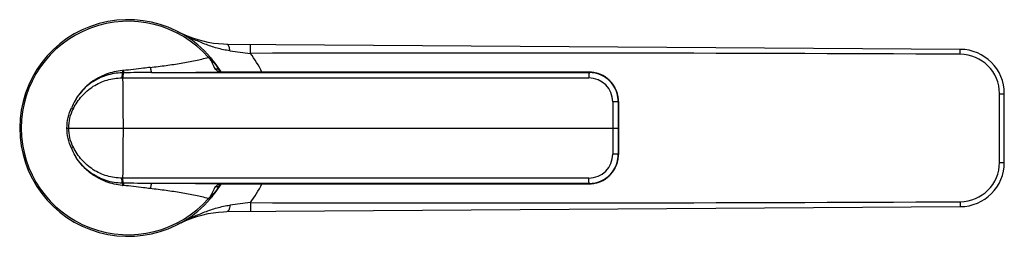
# Model space of a CAD drawing. Header units: millimetres. Extents: x -57 to 352, y -64 to 485.
# Tile 4 of 9: x 148 to 352, y 125 to 170. Entities that reach past the tile are written whole.
import ezdxf

# ---------------------------------------------------------------- set-up
doc = ezdxf.new("R2010")
doc.units = ezdxf.units.MM
doc.header["$LTSCALE"] = 23.1
doc.layers.get('0').update_dxf_attribs({"linetype": 'CONTINUOUS'})

msp = doc.modelspace()

# ---------------------------------------------------------------- linework, layer by layer
at = {"color": 7, "linetype": 'CONTINUOUS'}
for p, q in [((181.34, 167.39), (180.44, 167.83)), ((342.64, 164.16), (190.62, 165.2)), ((189.05, 159.74), (189.02, 159.78)), ((189.02, 159.78), (189.02, 159.78)), ((189.09, 159.68), (189.05, 159.74)), ((189.15, 159.62), (189.09, 159.69)), ((191.78, 159.42), (190.68, 159.43)), ((265.76, 159.41), (191.78, 159.42)), ((266.04, 159.4), (265.76, 159.41)), ((271.12, 156.11), (270.8, 156.66)), ((271.78, 153.32), (271.78, 153.65)), ((271.78, 142.34), (271.78, 153.33)), ((351.8, 140.7), (351.8, 154.96)), ((271.78, 142.04), (271.78, 142.34)), ((189.02, 135.88), (189.02, 135.88)), ((189.09, 135.98), (189.09, 135.97)), ((189.15, 136.07), (189.15, 136.07)), ((189.18, 136.08), (189.24, 136.12)), ((189.24, 136.12), (189.29, 136.15)), ((189.64, 136.22), (190.22, 136.23)), ((190.22, 136.23), (191.22, 136.24)), ((191.22, 136.24), (193.06, 136.24)), ((193.06, 136.24), (265.76, 136.26)), ((265.76, 136.26), (266.07, 136.26)), ((190.56, 130.46), (342.64, 131.5)), ((189.88, 130.45), (190.59, 130.46))]:
    msp.add_line(p, q, dxfattribs=at)
at = {"color": 9, "linetype": 'CONTINUOUS'}
for p, q in [((187.03, 162.69), (186.78, 162.47)), ((169.12, 159.77), (168.98, 159.75)), ((169.13, 159.29), (168.98, 159.29)), ((174.96, 159.35), (265.76, 159.35)), ((189.09, 159.68), (189.09, 159.69)), ((189.16, 159.74), (189.18, 159.71)), ((189.16, 159.74), (189.19, 159.69)), ((189.18, 159.71), (189.19, 159.69)), ((189.64, 159.44), (189.61, 159.44)), ((189.61, 159.44), (189.64, 159.44)), ((193.56, 159.42), (193.56, 159.42)), ((250.74, 159.41), (259.21, 159.41)), ((259.21, 159.41), (265.76, 159.4)), ((265.76, 159.41), (265.76, 159.4)), ((265.76, 159.4), (265.76, 159.35)), ((168.9, 158.24), (169.04, 158.24)), ((169.04, 158.24), (265.63, 158.24)), ((271.78, 153.33), (271.78, 153.33)), ((350.8, 154.96), (351.8, 154.96)), ((157.43, 147.83), (271.74, 147.83)), ((271.78, 142.34), (271.78, 142.34)), ((350.8, 140.7), (351.8, 140.7)), ((169.04, 137.43), (168.9, 137.43)), ((265.63, 137.43), (169.04, 137.43)), ((169.13, 136.37), (168.98, 136.37)), ((169.12, 135.9), (168.98, 135.91)), ((265.76, 136.31), (174.97, 136.31)), ((189.19, 135.97), (189.16, 135.93)), ((189.18, 135.95), (189.16, 135.93)), ((189.19, 135.97), (189.18, 135.95)), ((189.64, 136.22), (189.61, 136.22)), ((189.65, 136.22), (189.61, 136.22)), ((193.56, 136.24), (193.56, 136.25)), ((259.32, 136.26), (250.56, 136.25)), ((265.76, 136.26), (259.32, 136.26)), ((265.76, 136.26), (265.76, 136.31)), ((265.76, 136.26), (265.76, 136.26)), ((186.78, 133.19), (187.03, 132.97))]:
    msp.add_line(p, q, dxfattribs=at)
at = {"color": 7, "linetype": 'CONTINUOUS'}
for points in [[(190.62, 165.2), (189.91, 165.21), (188.85, 165.29), (187.79, 165.41), (186.74, 165.6), (185.67, 165.84), (184.61, 166.13), (183.53, 166.49), (182.45, 166.9), (181.34, 167.39)], [(189.64, 159.44), (189.52, 159.45), (189.39, 159.47), (189.31, 159.5), (189.23, 159.54), (189.15, 159.62)], [(190.68, 159.43), (189.79, 159.44), (189.65, 159.44)], [(267.88, 159.01), (267.28, 159.21), (266.67, 159.34), (266.04, 159.4)], [(270.8, 156.66), (270.42, 157.18), (270, 157.65), (269.53, 158.07), (269.01, 158.44), (268.46, 158.76), (267.88, 159.01)], [(271.78, 153.65), (271.71, 154.29), (271.58, 154.91), (271.38, 155.52), (271.12, 156.11)], [(270.8, 139.01), (271.12, 139.56), (271.38, 140.15), (271.58, 140.76), (271.71, 141.39), (271.78, 142.04)], [(267.91, 136.65), (268.48, 136.91), (269.03, 137.23), (269.54, 137.6), (270.01, 138.02), (270.43, 138.49), (270.8, 139.01)], [(189.02, 135.88), (189.05, 135.92), (189.09, 135.98)], [(189.09, 135.97), (189.11, 136), (189.18, 136.08)], [(189.29, 136.15), (189.36, 136.18), (189.44, 136.2), (189.55, 136.21), (189.64, 136.22)], [(266.07, 136.26), (266.69, 136.33), (267.31, 136.46), (267.91, 136.65)], [(180.44, 127.83), (181.32, 128.26), (182.43, 128.75), (183.51, 129.17), (184.59, 129.52), (185.65, 129.82), (186.71, 130.06), (187.77, 130.24), (188.83, 130.37), (189.88, 130.45)]]:
    msp.add_lwpolyline(points, dxfattribs=at)
for centre, radius, start, end in [((170.14, 147.83), 22.5, 31.1746, 328.8153), ((342.6, 154.96), 9.2, 0, 89.7507), ((172.32, 149.69), 19.63, 39.6478, 40.5033), ((265.76, 153.41), 5.94, 66.8596, 90.0146), ((265.68, 153.33), 6.06, 0.0538, 32.0306), ((265.68, 142.33), 6.06, 327.9711, 359.9462), ((342.6, 140.7), 9.2, 270.2493, 360), ((265.76, 142.25), 5.94, 269.9854, 293.1446), ((172.32, 145.98), 19.64, 319.4964, 320.3477)]:
    msp.add_arc(centre, radius, start, end, dxfattribs=at)
at = {"color": 9, "linetype": 'CONTINUOUS'}
for centre, radius, start, end in [((170.14, 147.83), 22.17, 41.3251, 318.6752), ((224.53, 253.4), 96.26, 242.737, 243.1812), ((211.9, 314), 151.56, 262.1598, 263.7769), ((244.52, -19622.94), 19786.33, 89.715883, 90.142043), ((174.97, 148.02), 25.59, 26.4689, 36.7603), ((177.92, 153.77), 12.42, 42.0759, 44.4643), ((175.09, 151.99), 16.03, 39.1237, 39.6363), ((342.61, 154.96), 8.19, 0.0149, 89.8184), ((170.12, 146.91), 12.89, 95.0682, 95.3434), ((169.11, 148.57), 10.72, 90.6766, 90.9926), ((168.74, 2300.73), 2141.39, 270.16664, 270.55864), ((170.79, 147.91), 21.85, 33.3118, 36.3187), ((194.11, 163.25), 6.16, 212.3193, 214.2466), ((188.29, 159.03), 1.03, 39.3347, 52.0995), ((170.88, 147.96), 21.74, 33.0957, 33.3093), ((170.9, 147.97), 21.72, 32.7871, 33.0957), ((189.57, 159.47), 0.465, 148.6641, 150.3191), ((170.99, 148.03), 21.62, 32.4651, 32.6503), ((170.98, 148.02), 21.63, 32.0785, 32.465), ((191.49, 265.14), 105.72, 269.0017, 269.1849), ((265.76, 153.45), 5.96, 85.8642, 90.0265), ((265.76, 153.42), 5.99, 67.3866, 85.8706), ((168.9, 148.02), 10.22, 89.9776, 90.2784), ((-463.42, 147.83), 632.55, 359.99966, 0.94224), ((265.64, 153.25), 4.98, 0.1386, 90.0629), ((265.76, 153.43), 5.97, 66.8152, 67.383), ((265.73, 153.37), 5.99, 32.011, 66.8257), ((265.74, 153.37), 6.04, 33.5365, 66.7802), ((265.69, 153.34), 6.1, 27.9679, 33.5716), ((265.67, 153.33), 6.11, 359.9548, 27.9523), ((167.42, 169.69), 19.84, 242.9642, 244.1025), ((-463.42, 147.83), 632.55, 359.05776, 0.00034), ((167.42, 125.97), 19.84, 115.8994, 117.0378), ((265.64, 142.41), 4.98, 269.9372, 359.8614), ((265.67, 142.33), 6.11, 332.0477, 0.0454), ((265.73, 142.3), 5.99, 293.1785, 327.9907), ((265.74, 142.29), 6.04, 293.2239, 326.4632), ((265.69, 142.32), 6.1, 326.4282, 332.0318), ((342.61, 140.7), 8.19, 270.1816, 359.9851), ((168.89, 147.82), 10.4, 269.7241, 270.0252), ((170.02, 147.73), 11.87, 264.6421, 264.9415), ((169.11, 147.06), 10.69, 269.0083, 269.3252), ((168.73, -2005.96), 2142.28, 89.44142, 89.83323), ((170.79, 147.76), 21.85, 323.6819, 326.6885), ((194.11, 132.41), 6.16, 145.7539, 147.6763), ((188.29, 136.63), 1.03, 307.9008, 320.8442), ((170.89, 147.69), 21.73, 326.6908, 327.2213), ((170.99, 147.63), 21.61, 327.3494, 327.5341), ((170.98, 147.63), 21.62, 327.5342, 327.9245), ((191.57, 25.38), 110.86, 90.8195, 90.9933), ((174.96, 147.65), 25.59, 323.2392, 333.5304), ((265.76, 142.22), 5.96, 269.9738, 274.286), ((265.76, 142.24), 5.99, 274.2794, 292.6133), ((265.76, 142.23), 5.97, 292.6169, 293.189), ((177.92, 141.89), 12.42, 315.5305, 317.9122), ((175.08, 143.69), 16.05, 320.3589, 320.8731), ((211.95, -18.86), 152.09, 96.223, 97.8335), ((244.59, 19860.9), 19728.63, 269.857333, 270.28474), ((224.44, 42.44), 96.06, 116.8186, 117.2636)]:
    msp.add_arc(centre, radius, start, end, dxfattribs=at)
for points, knots in [([(191.22, 163.86), (190.32, 163.98), (188.56, 164.36), (186.01, 165.23), (183.54, 166.3), (181.92, 167.08), (181.11, 167.49)], [0, 0, 0, 0, 0.252257, 0.499691, 0.747634, 1, 1, 1, 1]), ([(190.8, 165.13), (190.79, 165.14), (190.74, 165.18), (190.69, 165.2), (190.65, 165.2)], [0, 0, 0, 0, 0.278394, 1, 1, 1, 1]), ([(191.22, 163.86), (191.2, 164.13), (191.13, 164.51), (190.97, 164.93), (190.86, 165.09), (190.8, 165.13)], [0, 0, 0, 0, 0.604677, 0.832529, 1, 1, 1, 1]), ([(195.47, 163.33), (195.47, 163.45), (195.47, 163.69), (195.47, 164.02), (195.47, 164.34), (195.47, 164.57), (195.47, 164.74), (195.47, 164.85), (195.47, 164.94), (195.47, 165.02), (195.47, 165.08), (195.47, 165.12), (195.47, 165.14), (195.47, 165.15), (195.47, 165.16), (195.47, 165.16), (195.47, 165.16)], [0, 0, 0, 0, 0.195025, 0.382705, 0.55555, 0.707097, 0.772993, 0.831454, 0.881905, 0.923853, 0.956923, 0.980763, 0.98915, 0.99516, 0.99878, 1, 1, 1, 1]), ([(342.63, 163.15), (342.63, 163.22), (342.64, 163.35), (342.64, 163.53), (342.64, 163.71), (342.64, 163.86), (342.64, 163.97), (342.64, 164.04), (342.64, 164.08), (342.64, 164.12), (342.64, 164.14), (342.64, 164.15), (342.64, 164.16), (342.64, 164.16), (342.64, 164.16)], [0, 0, 0, 0, 0.19492, 0.382716, 0.555566, 0.707054, 0.831444, 0.881879, 0.923846, 0.956916, 0.980742, 0.989133, 0.995151, 1, 1, 1, 1]), ([(174.72, 160.41), (175.81, 160.54), (177.95, 160.8), (181.07, 161.27), (184, 161.82), (185.88, 162.26), (186.78, 162.47)], [0, 0, 0, 0, 0.269226, 0.528059, 0.772672, 1, 1, 1, 1]), ([(187.14, 162.09), (187.18, 162.12), (187.24, 162.15), (187.33, 162.2), (187.39, 162.22), (187.43, 162.22), (187.44, 162.22)], [0, 0, 0, 0, 0.388683, 0.688026, 0.889794, 1, 1, 1, 1]), ([(187.14, 162.09), (187.27, 161.91), (187.62, 161.23), (187.86, 160.5), (188.19, 160.08)], [0, 0, 0, 0, 0.300555, 1, 1, 1, 1]), ([(187.14, 162.09), (187.25, 162), (187.48, 161.81), (187.92, 161.41), (188.22, 161.08), (188.4, 160.84)], [0, 0, 0, 0, 0.250135, 0.500261, 1, 1, 1, 1]), ([(188.4, 160.84), (188.34, 160.95), (188.08, 161.39), (187.77, 161.8), (187.53, 162.1)], [0, 0, 0, 0, 0.240885, 1, 1, 1, 1]), ([(168.92, 159.75), (167.78, 159.64), (165.52, 159.13), (162.46, 157.5), (159.96, 155.1), (158.81, 153.08), (158.4, 152.02)], [0, 0, 0, 0, 0.250111, 0.500129, 0.750085, 1, 1, 1, 1]), ([(168.92, 159.29), (167.8, 159.27), (165.54, 158.91), (162.46, 157.41), (159.95, 155.07), (158.81, 153.07), (158.4, 152.02)], [0, 0, 0, 0, 0.249507, 0.499435, 0.749638, 1, 1, 1, 1]), ([(168.92, 159.29), (168.91, 159.24), (168.88, 159.1), (168.86, 158.86), (168.84, 158.56), (168.84, 158.35), (168.85, 158.24)], [0, 0, 0, 0, 0.158194, 0.395566, 0.686869, 1, 1, 1, 1]), ([(168.98, 159.29), (168.96, 159.24), (168.94, 159.1), (168.91, 158.86), (168.9, 158.56), (168.9, 158.35), (168.9, 158.24)], [0, 0, 0, 0, 0.157961, 0.39531, 0.686727, 1, 1, 1, 1]), ([(168.92, 159.75), (168.92, 159.65), (168.93, 159.5), (168.93, 159.35), (168.92, 159.29)], [0, 0, 0, 0, 0.610803, 1, 1, 1, 1]), ([(168.98, 159.75), (168.98, 159.66), (168.99, 159.53), (168.99, 159.38), (168.99, 159.32), (168.98, 159.29)], [0, 0, 0, 0, 0.610889, 0.838259, 1, 1, 1, 1]), ([(169.13, 159.29), (169.11, 159.24), (169.08, 159.1), (169.06, 158.86), (169.04, 158.56), (169.04, 158.35), (169.04, 158.24)], [0, 0, 0, 0, 0.157229, 0.394433, 0.686176, 1, 1, 1, 1]), ([(174.72, 160.41), (174.26, 160.35), (172.39, 160.13), (170.53, 159.89), (169.12, 159.77)], [0, 0, 0, 0, 0.24781, 1, 1, 1, 1]), ([(169.12, 159.77), (169.13, 159.67), (169.14, 159.54), (169.14, 159.38), (169.13, 159.32), (169.13, 159.29)], [0, 0, 0, 0, 0.61232, 0.839425, 1, 1, 1, 1]), ([(174.96, 159.35), (173.99, 159.35), (172.05, 159.34), (170.1, 159.31), (169.13, 159.29)], [0, 0, 0, 0, 0.500255, 1, 1, 1, 1]), ([(174.72, 160.41), (174.73, 160.33), (174.76, 160.19), (174.8, 159.99), (174.84, 159.81), (174.87, 159.66), (174.9, 159.53), (174.93, 159.45), (174.94, 159.4), (174.95, 159.38), (174.96, 159.36), (174.96, 159.35), (174.96, 159.35)], [0, 0, 0, 0, 0.207209, 0.398289, 0.568388, 0.713969, 0.831986, 0.920025, 0.952146, 0.97615, 0.992018, 1, 1, 1, 1]), ([(188.92, 159.85), (188.82, 159.93), (188.58, 160.05), (188.32, 160.08), (188.19, 160.08)], [0, 0, 0, 0, 0.48663, 1, 1, 1, 1]), ([(188.19, 160.08), (188.32, 159.92), (188.66, 159.61), (189.1, 159.49), (189.32, 159.46)], [0, 0, 0, 0, 0.487053, 1, 1, 1, 1]), ([(188.4, 160.84), (188.44, 160.77), (188.6, 160.47), (188.77, 160.17), (188.9, 159.96)], [0, 0, 0, 0, 0.261515, 1, 1, 1, 1]), ([(189.14, 159.63), (189.14, 159.63), (189.14, 159.65), (189.15, 159.66), (189.16, 159.68)], [0, 0, 0, 0, 0.214805, 1, 1, 1, 1]), ([(189.24, 159.72), (189.23, 159.73), (189.21, 159.72), (189.19, 159.72), (189.18, 159.71)], [0, 0, 0, 0, 0.289547, 1, 1, 1, 1]), ([(189.32, 159.46), (189.35, 159.46), (189.44, 159.45), (189.54, 159.44), (189.61, 159.44)], [0, 0, 0, 0, 0.243791, 1, 1, 1, 1]), ([(189.98, 159.44), (190.24, 159.43), (191.43, 159.42), (192.62, 159.42), (193.56, 159.42)], [0, 0, 0, 0, 0.21858, 1, 1, 1, 1]), ([(193.56, 159.42), (198.33, 159.42), (217.39, 159.42), (236.45, 159.41), (250.74, 159.41)], [0, 0, 0, 0, 0.250245, 1, 1, 1, 1]), ([(265.76, 159.35), (265.75, 159.35), (265.72, 159.31), (265.7, 159.25), (265.68, 159.14), (265.65, 158.94), (265.63, 158.63), (265.63, 158.37), (265.63, 158.24)], [0, 0, 0, 0, 0.032542, 0.096281, 0.19275, 0.318815, 0.637802, 1, 1, 1, 1]), ([(158.76, 151.84), (159.22, 152.79), (160.4, 154.55), (162.82, 156.61), (165.71, 157.92), (167.8, 158.23), (168.85, 158.24)], [0, 0, 0, 0, 0.250816, 0.501043, 0.750713, 1, 1, 1, 1]), ([(271.74, 153.33), (271.74, 153.33), (271.73, 153.32), (271.71, 153.32), (271.68, 153.31), (271.62, 153.3), (271.52, 153.29), (271.38, 153.28), (271.22, 153.27), (270.96, 153.27), (270.76, 153.27), (270.62, 153.27)], [0, 0, 0, 0, 0.008901, 0.02614, 0.052416, 0.087717, 0.183906, 0.310821, 0.462859, 0.633465, 1, 1, 1, 1]), ([(270.62, 153.27), (270.62, 152.81), (270.62, 151), (270.62, 149.19), (270.62, 147.83)], [0, 0, 0, 0, 0.249761, 1, 1, 1, 1]), ([(271.74, 153.33), (271.74, 152.87), (271.74, 151.04), (271.74, 149.21), (271.74, 147.83)], [0, 0, 0, 0, 0.249761, 1, 1, 1, 1]), ([(157.43, 147.83), (157.43, 148.55), (157.6, 150), (158.09, 151.37), (158.4, 152.02)], [0, 0, 0, 0, 0.500118, 1, 1, 1, 1]), ([(157.83, 147.83), (157.83, 148.52), (157.99, 149.91), (158.45, 151.22), (158.76, 151.84)], [0, 0, 0, 0, 0.500117, 1, 1, 1, 1]), ([(158.4, 143.64), (158.09, 144.29), (157.6, 145.66), (157.43, 147.11), (157.43, 147.83)], [0, 0, 0, 0, 0.499882, 1, 1, 1, 1]), ([(158.76, 143.82), (158.45, 144.44), (157.99, 145.75), (157.83, 147.14), (157.83, 147.83)], [0, 0, 0, 0, 0.499883, 1, 1, 1, 1]), ([(270.62, 147.83), (270.62, 147.38), (270.62, 145.57), (270.62, 143.75), (270.62, 142.39)], [0, 0, 0, 0, 0.25017, 1, 1, 1, 1]), ([(271.74, 147.83), (271.74, 147.37), (271.74, 145.54), (271.74, 143.7), (271.74, 142.33)], [0, 0, 0, 0, 0.25017, 1, 1, 1, 1]), ([(168.91, 135.91), (167.78, 136.02), (165.52, 136.53), (162.46, 138.16), (159.96, 140.56), (158.81, 142.58), (158.4, 143.64)], [0, 0, 0, 0, 0.25011, 0.500127, 0.750084, 1, 1, 1, 1]), ([(168.92, 136.37), (167.8, 136.39), (165.54, 136.75), (162.46, 138.25), (159.95, 140.59), (158.82, 142.59), (158.4, 143.64)], [0, 0, 0, 0, 0.249506, 0.499433, 0.749637, 1, 1, 1, 1]), ([(168.84, 137.43), (167.8, 137.43), (165.71, 137.74), (162.82, 139.05), (160.4, 141.11), (159.22, 142.88), (158.76, 143.82)], [0, 0, 0, 0, 0.249287, 0.498957, 0.749184, 1, 1, 1, 1]), ([(271.74, 142.33), (271.74, 142.33), (271.73, 142.34), (271.71, 142.34), (271.68, 142.35), (271.62, 142.36), (271.52, 142.37), (271.38, 142.38), (271.22, 142.39), (270.96, 142.39), (270.76, 142.4), (270.62, 142.39)], [0, 0, 0, 0, 0.008896, 0.026132, 0.052407, 0.087708, 0.183897, 0.310814, 0.462854, 0.633461, 1, 1, 1, 1]), ([(168.92, 136.37), (168.91, 136.42), (168.88, 136.56), (168.86, 136.8), (168.84, 137.1), (168.84, 137.31), (168.85, 137.43)], [0, 0, 0, 0, 0.158204, 0.39558, 0.686879, 1, 1, 1, 1]), ([(168.98, 136.37), (168.96, 136.42), (168.94, 136.56), (168.91, 136.8), (168.9, 137.1), (168.9, 137.31), (168.9, 137.43)], [0, 0, 0, 0, 0.157974, 0.395326, 0.686737, 1, 1, 1, 1]), ([(169.13, 136.37), (169.11, 136.42), (169.08, 136.56), (169.06, 136.8), (169.04, 137.1), (169.04, 137.31), (169.04, 137.43)], [0, 0, 0, 0, 0.157257, 0.39446, 0.686191, 1, 1, 1, 1]), ([(265.76, 136.31), (265.75, 136.31), (265.72, 136.35), (265.7, 136.41), (265.68, 136.52), (265.65, 136.72), (265.63, 137.03), (265.63, 137.29), (265.63, 137.43)], [0, 0, 0, 0, 0.032542, 0.096282, 0.192751, 0.318815, 0.637802, 1, 1, 1, 1]), ([(168.92, 136.37), (168.93, 136.31), (168.93, 136.16), (168.92, 136.01), (168.92, 135.91)], [0, 0, 0, 0, 0.389218, 1, 1, 1, 1]), ([(168.98, 136.37), (168.99, 136.34), (168.99, 136.28), (168.99, 136.13), (168.98, 136), (168.98, 135.91)], [0, 0, 0, 0, 0.161757, 0.389131, 1, 1, 1, 1]), ([(169.13, 136.37), (169.13, 136.34), (169.14, 136.28), (169.14, 136.12), (169.13, 135.99), (169.12, 135.9)], [0, 0, 0, 0, 0.16059, 0.3877, 1, 1, 1, 1]), ([(174.72, 135.25), (174.26, 135.31), (172.39, 135.53), (170.53, 135.77), (169.12, 135.9)], [0, 0, 0, 0, 0.247809, 1, 1, 1, 1]), ([(174.97, 136.31), (173.99, 136.31), (172.05, 136.33), (170.1, 136.36), (169.13, 136.37)], [0, 0, 0, 0, 0.500255, 1, 1, 1, 1]), ([(174.97, 136.31), (174.96, 136.31), (174.96, 136.3), (174.95, 136.29), (174.94, 136.26), (174.93, 136.21), (174.91, 136.13), (174.88, 136), (174.84, 135.85), (174.8, 135.67), (174.76, 135.47), (174.73, 135.33), (174.72, 135.25)], [0, 0, 0, 0, 0.007985, 0.023854, 0.04786, 0.079982, 0.168021, 0.286037, 0.431618, 0.601716, 0.792793, 1, 1, 1, 1]), ([(186.78, 133.19), (185.88, 133.41), (184, 133.84), (181.07, 134.39), (177.95, 134.86), (175.81, 135.12), (174.72, 135.25)], [0, 0, 0, 0, 0.227326, 0.471939, 0.730773, 1, 1, 1, 1]), ([(188.19, 135.58), (188.09, 135.45), (187.69, 134.81), (187.48, 134.06), (187.14, 133.57)], [0, 0, 0, 0, 0.207486, 1, 1, 1, 1]), ([(188.4, 134.82), (188.22, 134.58), (187.92, 134.25), (187.48, 133.85), (187.25, 133.66), (187.14, 133.57)], [0, 0, 0, 0, 0.499739, 0.749865, 1, 1, 1, 1]), ([(187.53, 133.56), (187.61, 133.66), (187.93, 134.06), (188.22, 134.49), (188.4, 134.82)], [0, 0, 0, 0, 0.260333, 1, 1, 1, 1]), ([(189.32, 136.2), (189.1, 136.17), (188.66, 136.05), (188.32, 135.75), (188.19, 135.58)], [0, 0, 0, 0, 0.512873, 1, 1, 1, 1]), ([(188.92, 135.81), (188.82, 135.73), (188.58, 135.61), (188.32, 135.58), (188.19, 135.58)], [0, 0, 0, 0, 0.486654, 1, 1, 1, 1]), ([(188.9, 135.71), (188.86, 135.64), (188.68, 135.35), (188.52, 135.05), (188.4, 134.82)], [0, 0, 0, 0, 0.238436, 1, 1, 1, 1]), ([(189.18, 135.95), (189.17, 135.96), (189.16, 135.98), (189.14, 136.01), (189.14, 136.03)], [0, 0, 0, 0, 0.30435, 1, 1, 1, 1]), ([(189.24, 135.94), (189.23, 135.93), (189.21, 135.94), (189.19, 135.94), (189.18, 135.95)], [0, 0, 0, 0, 0.289644, 1, 1, 1, 1]), ([(189.61, 136.22), (189.59, 136.22), (189.49, 136.22), (189.39, 136.21), (189.32, 136.2)], [0, 0, 0, 0, 0.256382, 1, 1, 1, 1]), ([(193.56, 136.25), (193.23, 136.25), (192.04, 136.24), (190.85, 136.24), (189.98, 136.22)], [0, 0, 0, 0, 0.274355, 1, 1, 1, 1]), ([(250.56, 136.25), (245.81, 136.25), (226.81, 136.25), (207.81, 136.25), (193.56, 136.25)], [0, 0, 0, 0, 0.249804, 1, 1, 1, 1]), ([(187.14, 133.57), (187.17, 133.54), (187.24, 133.51), (187.33, 133.46), (187.39, 133.44), (187.43, 133.44), (187.43, 133.44)], [0, 0, 0, 0, 0.388785, 0.688176, 0.889921, 1, 1, 1, 1]), ([(181.11, 128.17), (181.92, 128.58), (183.54, 129.37), (186.01, 130.43), (188.56, 131.3), (190.33, 131.68), (191.23, 131.81)], [0, 0, 0, 0, 0.252361, 0.500307, 0.747742, 1, 1, 1, 1]), ([(191.23, 131.81), (191.21, 131.62), (191.17, 131.37), (191.09, 131.04), (191.02, 130.85), (190.94, 130.69), (190.85, 130.57), (190.76, 130.49), (190.69, 130.47), (190.65, 130.47)], [0, 0, 0, 0, 0.354713, 0.510497, 0.647685, 0.7643, 0.859747, 0.936131, 1, 1, 1, 1]), ([(195.47, 132.33), (195.47, 132.21), (195.47, 131.98), (195.47, 131.64), (195.47, 131.32), (195.47, 131.09), (195.47, 130.92), (195.47, 130.81), (195.47, 130.72), (195.47, 130.64), (195.47, 130.58), (195.47, 130.54), (195.47, 130.52), (195.47, 130.51), (195.47, 130.5), (195.47, 130.5), (195.47, 130.5)], [0, 0, 0, 0, 0.195025, 0.382705, 0.55555, 0.707097, 0.772993, 0.831453, 0.881905, 0.923853, 0.956923, 0.980763, 0.989149, 0.99516, 0.99878, 1, 1, 1, 1]), ([(342.64, 132.51), (342.64, 132.44), (342.64, 132.32), (342.64, 132.13), (342.64, 131.95), (342.64, 131.8), (342.64, 131.69), (342.64, 131.62), (342.64, 131.58), (342.64, 131.54), (342.64, 131.52), (342.64, 131.51), (342.64, 131.5), (342.64, 131.5), (342.64, 131.5)], [0, 0, 0, 0, 0.19492, 0.382715, 0.555565, 0.707053, 0.831443, 0.881879, 0.923846, 0.956916, 0.980742, 0.989132, 0.995151, 1, 1, 1, 1])]:
    msp.add_open_spline(points, degree=3, knots=knots, dxfattribs=at)
for points in [[(189.16, 159.68), (189.16, 159.68), (189.16, 159.69), (189.17, 159.7)], [(271.78, 153.32), (271.77, 153.33), (271.75, 153.33), (271.74, 153.33)], [(271.78, 153.32), (271.79, 149.66), (271.79, 146), (271.78, 142.34)], [(350.8, 140.7), (350.8, 145.45), (350.8, 150.21), (350.8, 154.96)], [(271.78, 142.34), (271.77, 142.33), (271.75, 142.33), (271.74, 142.33)], [(189.14, 136.06), (189.14, 136.07), (189.14, 136.07), (189.15, 136.07)]]:
    msp.add_open_spline(points, degree=3, dxfattribs=at)

doc.saveas('drawing.dxf')
